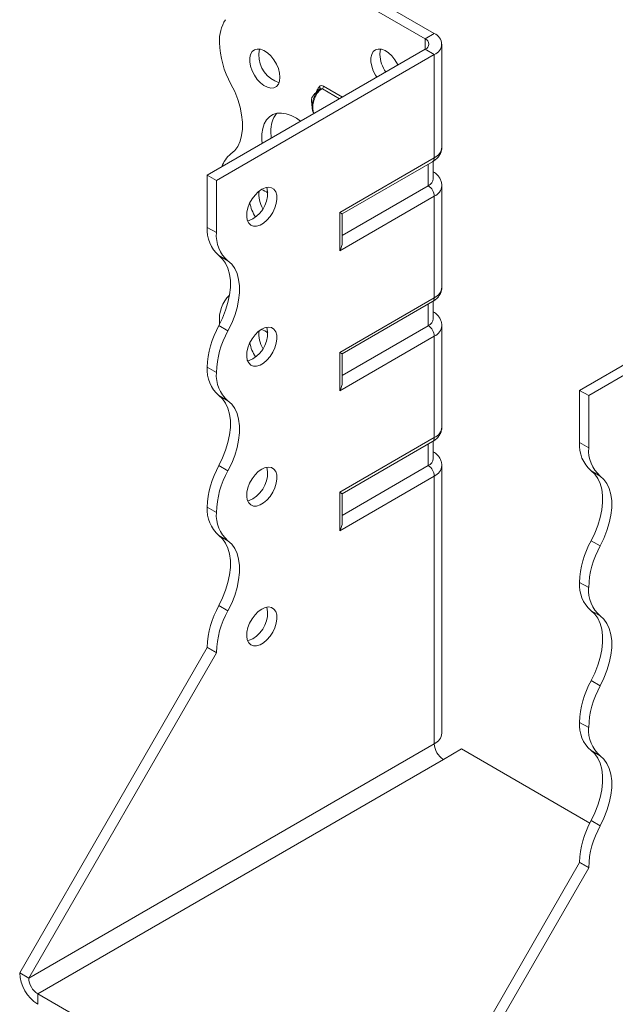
# Model space of a CAD drawing. Header units: millimetres. Extents: x 0 to 210, y 0 to 297.
# Tile 3 of 9: x 144 to 178, y 58 to 115. Entities that reach past the tile are written whole.
import ezdxf

# ---------------------------------------------------------------- set-up
doc = ezdxf.new("R2010")
doc.units = ezdxf.units.MM

msp = doc.modelspace()

# ---------------------------------------------------------------- linework, layer by layer
at = {"color": 7, "linetype": 'Continuous', "lineweight": 15}
for p, q in [((167.3, 114.044), (160.582, 117.922)), ((167.83, 114.35), (161.113, 118.228)), ((167.3, 114.044), (167.83, 114.35)), ((167.3, 114.044), (167.3, 113.432)), ((154.572, 106.084), (167.3, 113.432)), ((167.3, 113.432), (167.83, 113.126)), ((168.269, 107.716), (168.269, 113.738)), ((155.102, 105.778), (167.83, 113.126)), ((167.83, 107.104), (167.83, 113.126)), ((162.3, 110.546), (161.297, 111.124)), ((161.365, 111.278), (162.467, 110.642)), ((160.726, 110.381), (160.7, 110.239)), ((162.304, 103.914), (167.83, 107.104)), ((162.451, 103.829), (167.727, 106.875)), ((167.769, 105.879), (167.769, 106.903)), ((167.477, 105.471), (167.477, 106.731)), ((155.102, 105.778), (154.572, 106.084)), ((154.572, 103.043), (154.572, 106.084)), ((155.102, 102.737), (155.102, 105.778)), ((167.477, 105.471), (162.451, 102.569)), ((168.269, 99.551), (168.269, 105.471)), ((167.83, 104.858), (162.304, 101.668)), ((167.83, 98.938), (167.83, 104.858)), ((162.304, 101.668), (162.304, 103.914)), ((162.451, 102.161), (162.451, 103.829)), ((154.572, 103.043), (155.102, 102.737)), ((155.777, 101.085), (155.247, 101.391)), ((176.315, 93.532), (189.043, 100.88)), ((176.846, 93.226), (189.574, 100.574)), ((162.304, 95.748), (167.83, 98.938)), ((162.451, 95.664), (167.727, 98.71)), ((167.477, 97.305), (167.477, 98.565)), ((167.769, 97.714), (167.769, 98.738)), ((155.247, 97.308), (155.777, 97.002)), ((155.279, 97.508), (155.279, 97.369)), ((167.477, 97.305), (162.451, 94.404)), ((168.269, 91.385), (168.269, 97.305)), ((167.83, 96.693), (162.304, 93.503)), ((167.83, 90.773), (167.83, 96.693)), ((162.304, 93.503), (162.304, 95.748)), ((162.451, 93.996), (162.451, 95.664)), ((155.102, 94.571), (154.572, 94.877)), ((154.572, 94.877), (155.102, 94.571)), ((154.572, 94.877), (154.572, 94.877)), ((155.102, 94.571), (155.102, 94.571)), ((155.777, 92.92), (155.247, 93.226)), ((176.315, 93.532), (176.846, 93.226)), ((176.315, 90.491), (176.315, 93.532)), ((176.846, 90.184), (176.846, 93.226)), ((162.304, 87.583), (167.83, 90.773)), ((162.451, 87.498), (167.727, 90.544)), ((167.477, 89.14), (167.477, 90.4)), ((167.769, 89.548), (167.769, 90.572)), ((176.315, 90.491), (176.846, 90.184)), ((155.247, 89.143), (155.777, 88.837)), ((167.477, 89.14), (162.451, 86.238)), ((168.269, 73.524), (168.269, 89.14)), ((167.83, 88.528), (162.304, 85.337)), ((167.83, 72.911), (167.83, 88.528)), ((177.521, 88.533), (176.991, 88.839)), ((162.304, 85.337), (162.304, 87.583)), ((162.451, 85.83), (162.451, 87.498)), ((155.102, 86.406), (154.572, 86.712)), ((154.572, 86.711), (154.572, 86.712)), ((154.572, 86.711), (155.102, 86.405)), ((155.102, 86.405), (155.102, 86.406)), ((155.777, 84.754), (155.247, 85.061)), ((176.991, 84.756), (177.521, 84.45)), ((176.846, 82.019), (176.315, 82.325)), ((176.315, 82.324), (176.315, 82.325)), ((176.315, 82.324), (176.846, 82.018)), ((176.846, 82.018), (176.846, 82.019)), ((155.247, 80.978), (155.777, 80.671)), ((177.521, 80.368), (176.99, 80.674)), ((143.612, 59.543), (154.572, 78.526)), ((144.142, 59.236), (155.102, 78.22)), ((155.102, 78.24), (154.572, 78.546)), ((154.572, 78.526), (154.572, 78.546)), ((155.102, 78.22), (154.572, 78.526)), ((155.102, 78.22), (155.102, 78.24)), ((176.991, 76.591), (177.521, 76.285)), ((176.846, 73.853), (176.315, 74.159)), ((176.315, 74.159), (176.846, 73.853)), ((176.315, 74.159), (176.315, 74.159)), ((176.846, 73.853), (176.846, 73.853)), ((167.83, 72.911), (144.142, 59.236)), ((168.36, 71.993), (169.421, 72.605)), ((176.915, 68.279), (169.421, 72.605)), ((177.521, 72.202), (176.99, 72.508)), ((144.672, 58.318), (168.36, 71.993)), ((176.991, 68.425), (177.521, 68.119)), ((165.355, 46.99), (176.315, 65.974)), ((165.886, 46.684), (176.846, 65.668)), ((176.846, 65.688), (176.315, 65.994)), ((176.315, 65.974), (176.315, 65.994)), ((176.315, 65.974), (176.846, 65.668)), ((176.846, 65.668), (176.846, 65.688)), ((144.142, 59.236), (143.612, 59.543)), ((144.672, 58.318), (164.825, 46.684)), ((144.672, 58.318), (144.672, 57.705))]:
    msp.add_line(p, q, dxfattribs=at)
at = {"color": 7, "linetype": 'Continuous', "lineweight": 15, "flags": 128}
for points in [[(158.814, 111.798), (158.791, 112.047), (158.72, 112.31), (158.608, 112.573), (158.458, 112.822), (158.281, 113.043), (158.084, 113.225), (157.879, 113.357), (157.677, 113.432), (157.489, 113.447), (157.324, 113.401), (157.192, 113.295), (157.1, 113.137), (157.053, 112.934), (157.053, 112.697), (157.1, 112.439), (157.192, 112.174), (157.324, 111.916), (157.489, 111.679), (157.677, 111.477), (157.879, 111.319), (158.084, 111.215), (158.281, 111.169), (158.458, 111.185), (158.608, 111.261), (158.72, 111.394), (158.791, 111.576), (158.814, 111.798)], [(157.63, 113.442), (157.601, 113.346), (157.577, 113.125)], [(165.709, 112.513), (165.679, 112.574), (165.529, 112.823), (165.352, 113.044), (165.155, 113.226), (164.95, 113.358), (164.748, 113.433), (164.56, 113.448), (164.395, 113.402), (164.263, 113.296), (164.171, 113.138), (164.124, 112.934), (164.124, 112.697), (164.171, 112.439), (164.263, 112.174), (164.395, 111.917), (164.471, 111.799)], [(164.701, 113.442), (164.672, 113.347), (164.648, 113.125)], [(155.954, 107.325), (156.171, 107.52), (156.349, 107.767), (156.485, 108.063), (156.577, 108.401), (156.624, 108.777), (156.624, 109.183), (156.577, 109.612), (156.485, 110.057), (156.349, 110.51), (156.171, 110.963), (155.954, 111.408)], [(160.023, 109.231), (159.773, 109.406), (159.475, 109.564), (159.183, 109.668), (158.903, 109.713), (158.641, 109.7), (158.405, 109.628), (158.198, 109.5), (158.027, 109.317), (157.895, 109.086), (157.805, 108.81), (157.76, 108.496), (157.76, 108.152), (157.781, 107.937)], [(158.284, 108.634), (158.307, 108.278), (158.311, 108.243)], [(157.754, 105.268), (157.55, 105.122), (157.357, 104.93), (157.186, 104.701), (157.045, 104.447), (156.942, 104.183), (156.883, 103.922), (156.871, 103.678), (156.907, 103.465), (156.988, 103.295), (157.111, 103.175), (157.268, 103.114), (157.452, 103.113), (157.651, 103.174), (157.856, 103.292), (158.056, 103.462), (158.24, 103.675), (158.397, 103.918), (158.519, 104.178), (158.601, 104.443), (158.636, 104.697), (158.624, 104.927), (158.565, 105.12), (158.463, 105.266), (158.322, 105.357), (158.151, 105.388), (157.958, 105.358), (157.754, 105.268)], [(157.223, 103.532), (157.02, 103.442), (156.923, 103.42)], [(162.304, 103.914), (162.36, 103.881), (162.404, 103.856), (162.433, 103.839), (162.449, 103.83), (162.451, 103.829)], [(155.247, 101.391), (155.464, 101.196), (155.642, 100.949), (155.778, 100.653), (155.87, 100.315), (155.917, 99.939), (155.917, 99.533), (155.87, 99.104), (155.778, 98.659), (155.642, 98.206), (155.464, 97.753), (155.247, 97.308)], [(155.777, 97.002), (155.994, 97.447), (156.172, 97.9), (156.308, 98.353), (156.4, 98.798), (156.447, 99.227), (156.447, 99.633), (156.4, 100.009), (156.308, 100.347), (156.172, 100.643), (155.994, 100.89), (155.777, 101.085)], [(157.754, 97.102), (157.55, 96.957), (157.357, 96.765), (157.186, 96.535), (157.045, 96.282), (156.942, 96.017), (156.883, 95.756), (156.871, 95.513), (156.907, 95.3), (156.988, 95.129), (157.111, 95.01), (157.268, 94.948), (157.452, 94.948), (157.651, 95.009), (157.856, 95.127), (158.056, 95.297), (158.24, 95.509), (158.397, 95.752), (158.519, 96.013), (158.601, 96.278), (158.636, 96.532), (158.624, 96.761), (158.565, 96.954), (158.463, 97.1), (158.322, 97.191), (158.151, 97.223), (157.958, 97.192), (157.754, 97.102)], [(162.304, 95.748), (162.36, 95.716), (162.404, 95.691), (162.433, 95.674), (162.449, 95.665), (162.451, 95.664)], [(157.223, 95.367), (157.02, 95.277), (156.923, 95.254)], [(155.247, 93.226), (155.463, 93.031), (155.641, 92.784), (155.778, 92.488), (155.87, 92.15), (155.917, 91.774), (155.917, 91.368), (155.87, 90.939), (155.778, 90.494), (155.642, 90.041), (155.464, 89.588), (155.247, 89.143)], [(155.777, 88.837), (155.994, 89.282), (156.172, 89.735), (156.308, 90.188), (156.4, 90.633), (156.447, 91.062), (156.447, 91.468), (156.4, 91.844), (156.308, 92.182), (156.172, 92.478), (155.994, 92.725), (155.777, 92.92)], [(157.754, 88.937), (157.55, 88.792), (157.357, 88.599), (157.186, 88.37), (157.045, 88.116), (156.942, 87.852), (156.883, 87.591), (156.871, 87.347), (156.907, 87.135), (156.988, 86.964), (157.111, 86.845), (157.268, 86.783), (157.452, 86.782), (157.651, 86.843), (157.856, 86.962), (158.056, 87.132), (158.24, 87.344), (158.397, 87.587), (158.519, 87.848), (158.601, 88.112), (158.636, 88.366), (158.624, 88.596), (158.565, 88.789), (158.463, 88.935), (158.322, 89.026), (158.151, 89.057), (157.958, 89.027), (157.754, 88.937)], [(176.991, 84.756), (177.207, 85.201), (177.385, 85.654), (177.521, 86.107), (177.614, 86.552), (177.66, 86.981), (177.66, 87.387), (177.614, 87.763), (177.521, 88.101), (177.385, 88.397), (177.207, 88.644), (176.991, 88.839)], [(177.521, 84.45), (177.737, 84.895), (177.915, 85.348), (178.052, 85.801), (178.144, 86.246), (178.19, 86.675), (178.19, 87.081), (178.144, 87.456), (178.052, 87.795), (177.915, 88.091), (177.737, 88.338), (177.521, 88.533)], [(157.223, 87.202), (157.02, 87.111), (156.923, 87.089)], [(155.247, 85.061), (155.463, 84.866), (155.641, 84.618), (155.778, 84.323), (155.87, 83.984), (155.917, 83.609), (155.917, 83.203), (155.87, 82.773), (155.778, 82.328), (155.642, 81.875), (155.464, 81.423), (155.247, 80.978)], [(155.777, 80.671), (155.994, 81.116), (156.172, 81.569), (156.308, 82.022), (156.4, 82.467), (156.447, 82.897), (156.447, 83.303), (156.4, 83.678), (156.308, 84.017), (156.172, 84.312), (155.994, 84.56), (155.777, 84.754)], [(157.754, 80.771), (157.55, 80.626), (157.357, 80.434), (157.186, 80.205), (157.045, 79.951), (156.942, 79.686), (156.883, 79.425), (156.871, 79.182), (156.907, 78.969), (156.988, 78.798), (157.111, 78.679), (157.268, 78.618), (157.452, 78.617), (157.651, 78.678), (157.856, 78.796), (158.056, 78.966), (158.24, 79.178), (158.397, 79.421), (158.519, 79.682), (158.601, 79.947), (158.636, 80.201), (158.624, 80.43), (158.565, 80.623), (158.463, 80.769), (158.322, 80.861), (158.151, 80.892), (157.958, 80.862), (157.754, 80.771)], [(176.991, 76.591), (177.207, 77.036), (177.385, 77.489), (177.521, 77.942), (177.614, 78.387), (177.66, 78.816), (177.66, 79.222), (177.614, 79.597), (177.521, 79.936), (177.385, 80.232), (177.207, 80.479), (176.99, 80.674)], [(177.521, 76.285), (177.738, 76.729), (177.915, 77.182), (178.052, 77.635), (178.144, 78.08), (178.19, 78.51), (178.19, 78.916), (178.144, 79.291), (178.052, 79.63), (177.915, 79.925), (177.737, 80.173), (177.521, 80.368)], [(157.223, 79.036), (157.02, 78.946), (156.923, 78.923)], [(176.991, 68.425), (177.207, 68.87), (177.385, 69.323), (177.521, 69.776), (177.614, 70.221), (177.66, 70.65), (177.66, 71.056), (177.614, 71.432), (177.521, 71.771), (177.385, 72.066), (177.207, 72.314), (176.99, 72.508)], [(177.521, 68.119), (177.738, 68.564), (177.915, 69.017), (178.052, 69.47), (178.144, 69.915), (178.19, 70.344), (178.19, 70.75), (178.144, 71.126), (178.052, 71.464), (177.915, 71.76), (177.737, 72.007), (177.521, 72.202)]]:
    msp.add_lwpolyline(points, dxfattribs=at)
at = {"color": 7, "linetype": 'Continuous', "lineweight": 15}
for centre, radius, start, end in [((157.58, 113.932), 2.303, 147.74162, 182.29833), ((167.598, 113.738), 0.655, 290.78342, 69.21658), ((160.588, 114.004), 5.312, 181.78232, 209.26309), ((167.184, 113.738), 0.327, 290.78342, 69.21658), ((159.292, 113.112), 1.715, 179.58302, 251.98058), ((166.522, 113.203), 1.875, 182.36672, 215.83008), ((161.038, 111.173), 0.12, 332.42141, 45.07196), ((161.131, 111.29), 0.234, 315.15077, 357.12439), ((159.87, 108.722), 1.588, 142.23017, 183.19572), ((167.519, 107.791), 0.754, 294.37466, 354.3052), ((156.894, 106.089), 1.553, 127.23476, 161.82827), ((167.585, 107.077), 0.246, 305.01333, 6.29885), ((167.269, 105.929), 0.503, 294.37466, 354.3052), ((156.355, 105.034), 1.734, 300.03861, 11.53025), ((159.231, 104.965), 1.646, 173.18895, 210.45418), ((157.347, 104.128), 1.188, 50.2146, 71.22927), ((167.062, 104.823), 0.768, 2.60548, 57.39452), ((167.519, 105.546), 0.755, 294.37695, 354.27893), ((159.029, 104.782), 1.994, 188.82355, 214.71576), ((156.525, 102.878), 1.96, 175.16429, 229.31203), ((157.055, 102.571), 1.96, 175.16429, 229.31203), ((167.519, 99.626), 0.754, 294.37466, 354.3052), ((157.282, 97.665), 2.009, 134.72167, 184.47672), ((167.585, 98.911), 0.246, 305.01333, 6.29885), ((167.269, 97.763), 0.503, 294.37466, 354.3052), ((159.881, 94.712), 5.312, 150.73691, 178.21768), ((156.355, 96.868), 1.734, 300.03861, 11.53025), ((167.062, 96.658), 0.768, 2.60548, 57.39452), ((167.519, 97.38), 0.755, 294.37695, 354.27893), ((160.411, 94.406), 5.312, 150.73691, 178.21768), ((159.231, 96.8), 1.646, 173.18895, 210.45418), ((157.347, 95.963), 1.188, 50.2146, 71.22927), ((159.029, 96.617), 1.994, 188.82355, 214.71576), ((156.524, 94.712), 1.959, 175.16254, 229.32327), ((157.054, 94.405), 1.959, 175.16254, 229.32327), ((167.519, 91.46), 0.754, 294.37466, 354.3052), ((167.585, 90.746), 0.246, 305.01333, 6.29885), ((178.269, 90.325), 1.96, 175.16429, 229.31203), ((178.799, 90.019), 1.96, 175.16429, 229.31203), ((159.881, 86.547), 5.312, 150.73691, 178.21768), ((167.269, 89.598), 0.503, 294.37466, 354.3052), ((167.062, 88.493), 0.768, 2.60548, 57.39452), ((167.519, 89.215), 0.755, 294.37695, 354.27893), ((160.411, 86.24), 5.312, 150.73691, 178.21768), ((156.355, 88.703), 1.734, 300.03861, 11.53025), ((156.524, 86.546), 1.959, 175.16254, 229.32327), ((157.054, 86.24), 1.959, 175.16254, 229.32327), ((181.625, 82.16), 5.312, 150.73691, 178.21768), ((182.155, 81.854), 5.312, 150.73691, 178.21768), ((178.267, 82.159), 1.959, 175.16254, 229.32327), ((178.797, 81.853), 1.959, 175.16254, 229.32327), ((159.881, 78.381), 5.312, 150.73691, 178.21768), ((160.411, 78.075), 5.312, 150.73691, 178.21768), ((156.355, 80.537), 1.734, 300.03861, 11.53025), ((181.625, 73.994), 5.312, 150.73691, 178.21768), ((182.155, 73.688), 5.312, 150.73691, 178.21768), ((178.267, 73.994), 1.959, 175.16254, 229.32327), ((178.797, 73.688), 1.959, 175.16254, 229.32327), ((167.519, 73.598), 0.754, 294.37466, 354.3052), ((168.982, 72.964), 1.153, 182.60548, 237.39452), ((181.625, 65.829), 5.312, 150.73691, 178.21768), ((182.155, 65.523), 5.312, 150.73691, 178.21768), ((145.915, 59.647), 2.305, 182.60548, 237.39452), ((145.293, 59.289), 1.153, 182.60548, 237.39452)]:
    msp.add_arc(centre, radius, start, end, dxfattribs=at)
for centre, major_axis, ratio, start_param, end_param in [((161.951, 101.872), (0.354, 0.612), 0.577335, 4.71243, 5.497828), ((161.951, 93.707), (0.354, 0.612), 0.577335, 4.71243, 5.497828), ((161.951, 87.787), (0.5, -0.289), 0.00007, 0.000041, 0.785439), ((161.951, 85.542), (0.354, 0.612), 0.577335, 4.71243, 5.497828)]:
    msp.add_ellipse(centre, major_axis=major_axis, ratio=ratio, start_param=start_param, end_param=end_param, dxfattribs=at)
for points, knots in [([(161.066, 111.055), (161.015, 111.003), (160.929, 110.915), (160.821, 110.809), (160.756, 110.731), (160.715, 110.672), (160.691, 110.63), (160.677, 110.598), (160.666, 110.567), (160.647, 110.477), (160.666, 110.313), (160.681, 110.174), (160.69, 110.09)], [0, 0, 0, 0, 0.2127796, 0.360903, 0.4481105, 0.5113434, 0.558925, 0.5724218, 0.5885197, 0.6309231, 0.7760297, 1, 1, 1, 1]), ([(160.69, 110.093), (160.697, 110.194), (160.712, 110.396), (160.818, 110.688), (160.94, 110.895), (161.011, 111.006), (161.049, 111.036), (161.05, 111.037)], [0, 0, 0, 0, 0.32423, 0.653132, 0.845884, 0.995849, 1, 1, 1, 1]), ([(161.297, 111.124), (161.256, 111.11), (161.181, 111.083), (161.039, 110.947), (160.953, 110.81), (160.844, 110.59), (160.761, 110.353), (160.722, 110.04), (160.753, 109.835), (160.784, 109.723), (160.81, 109.694), (160.815, 109.688)], [0, 0, 0, 0, 0.070262, 0.1278436, 0.3168458, 0.3278375, 0.5274663, 0.7270529, 0.8929736, 0.9803069, 1, 1, 1, 1]), ([(160.903, 110.889), (160.931, 110.948), (160.995, 111.082), (161.077, 111.194), (161.123, 111.258)], [0, 0, 0, 0, 0.437487, 1, 1, 1, 1]), ([(161.138, 111.11), (161.134, 111.108), (161.093, 111.089), (161.064, 111.052), (161.039, 111.02)], [0, 0, 0, 0, 0.0995479, 1, 1, 1, 1]), ([(161.365, 111.278), (161.316, 111.306), (161.267, 111.32), (161.181, 111.316), (161.145, 111.295), (161.123, 111.258)], [0, 0, 0, 0, 0.5, 0.5, 1, 1, 1, 1]), ([(161.145, 111.118), (161.145, 111.118), (161.146, 111.119), (161.14, 111.115), (161.136, 111.111)], [0, 0, 0, 0, 0.214734, 1, 1, 1, 1]), ([(161.138, 111.11), (161.14, 111.112), (161.153, 111.125), (161.195, 111.13), (161.248, 111.133), (161.285, 111.127), (161.297, 111.124)], [0, 0, 0, 0, 0.04912, 0.385627, 0.792055, 1, 1, 1, 1]), ([(160.7, 110.239), (160.699, 110.231), (160.683, 110.146), (160.691, 109.995), (160.722, 109.813), (160.78, 109.721), (160.804, 109.682)], [0, 0, 0, 0, 0.037115, 0.384822, 0.744295, 1, 1, 1, 1]), ([(167.727, 106.875), (167.771, 106.903), (167.884, 106.973), (168.034, 107.111), (168.166, 107.291), (168.243, 107.489), (168.277, 107.636), (168.268, 107.711), (168.267, 107.718)], [0, 0, 0, 0, 0.14463, 0.368524, 0.579249, 0.781114, 0.979135, 1, 1, 1, 1]), ([(168.267, 105.47), (168.263, 105.537), (168.256, 105.675), (168.178, 105.871), (168.057, 106.05), (167.918, 106.188), (167.811, 106.256), (167.769, 106.283)], [0, 0, 0, 0, 0.201559, 0.41567, 0.630524, 0.854254, 1, 1, 1, 1]), ([(167.727, 98.71), (167.771, 98.737), (167.884, 98.807), (168.034, 98.946), (168.166, 99.126), (168.243, 99.323), (168.277, 99.47), (168.268, 99.546), (168.267, 99.553)], [0, 0, 0, 0, 0.14463, 0.368524, 0.579249, 0.781114, 0.979135, 1, 1, 1, 1]), ([(168.267, 97.305), (168.263, 97.371), (168.256, 97.509), (168.178, 97.705), (168.057, 97.884), (167.918, 98.022), (167.811, 98.09), (167.769, 98.117)], [0, 0, 0, 0, 0.201559, 0.41567, 0.630524, 0.854254, 1, 1, 1, 1]), ([(167.727, 90.544), (167.771, 90.572), (167.884, 90.642), (168.034, 90.78), (168.166, 90.96), (168.243, 91.158), (168.277, 91.305), (168.268, 91.38), (168.267, 91.388)], [0, 0, 0, 0, 0.1446304, 0.3685239, 0.5792494, 0.7811143, 0.9791348, 1, 1, 1, 1]), ([(168.267, 89.139), (168.263, 89.206), (168.256, 89.344), (168.178, 89.54), (168.057, 89.719), (167.918, 89.857), (167.811, 89.925), (167.769, 89.952)], [0, 0, 0, 0, 0.201559, 0.41567, 0.630524, 0.854254, 1, 1, 1, 1])]:
    msp.add_open_spline(points, degree=3, knots=knots, dxfattribs=at)

doc.saveas('drawing.dxf')
